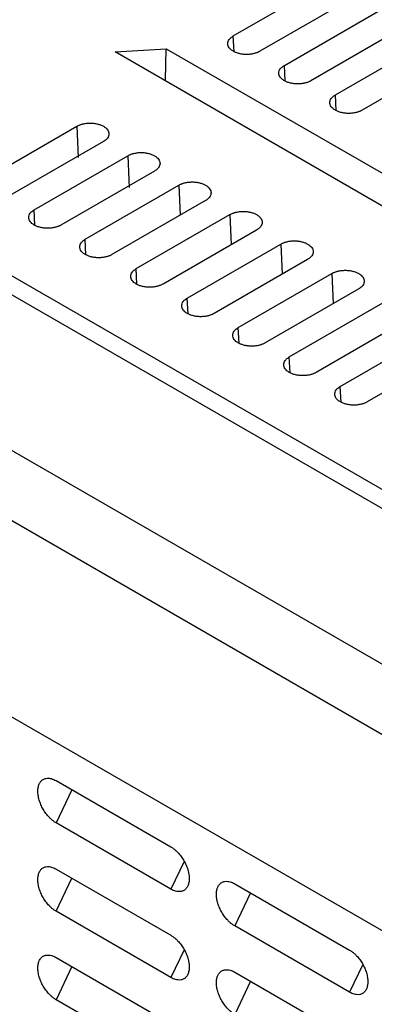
# Model space of a CAD drawing. Header units: millimetres. Extents: x 185.5 to 214.8, y 173.6 to 227.8.
# Tile 10 of 16: x 196.6 to 199.6, y 209.1 to 217.3. Entities that reach past the tile are written whole.
import ezdxf

# ---------------------------------------------------------------- set-up
doc = ezdxf.new("R2010")
doc.units = ezdxf.units.MM

msp = doc.modelspace()

# ---------------------------------------------------------------- linework, layer by layer
at = {"color": 7, "linetype": 'Continuous', "lineweight": 25}
for p, q in [((198.408, 217.1626), (201.0384, 218.6807)), ((201.2596, 218.5531), (198.6291, 217.035)), ((198.8321, 216.9179), (201.4625, 218.436)), ((201.684, 218.3081), (199.0536, 216.79)), ((199.2561, 216.6731), (201.8866, 218.1912)), ((202.1085, 218.0632), (199.478, 216.545)), ((197.4268, 217.0302), (197.8503, 217.0569)), ((199.8691, 215.6193), (197.4268, 217.0302)), ((197.8443, 216.795), (197.8503, 217.0569)), ((197.8503, 217.0569), (200.1062, 215.7562)), ((196.3291, 215.9628), (197.1069, 216.4117)), ((197.1069, 216.4117), (197.1184, 216.1509)), ((194.6855, 216.2538), (200.6086, 212.8384)), ((197.3281, 216.2841), (196.5502, 215.8351)), ((194.6149, 216.1356), (200.5381, 212.7202)), ((196.7532, 215.718), (197.531, 216.1669)), ((197.531, 216.1669), (197.5427, 215.9018)), ((197.7525, 216.0391), (196.9747, 215.5902)), ((197.1772, 215.4733), (197.955, 215.9222)), ((198.177, 215.7941), (197.3992, 215.3452)), ((197.6013, 215.2285), (198.3791, 215.6774)), ((198.6014, 215.5491), (197.8236, 215.1002)), ((198.0254, 214.9838), (198.8032, 215.4327)), ((199.0259, 215.3042), (198.2481, 214.8553)), ((198.4494, 214.739), (199.2273, 215.1879)), ((199.4503, 215.0592), (198.6725, 214.6103)), ((194.5591, 214.8742), (200.5381, 211.4266)), ((198.8735, 214.4943), (199.6513, 214.9432)), ((199.8748, 214.8142), (199.097, 214.3653)), ((199.2976, 214.2495), (200.0754, 214.6984)), ((200.6641, 210.7661), (194.0531, 214.5822)), ((200.2993, 214.5692), (199.5214, 214.1203)), ((199.9575, 209.5425), (193.346, 213.3574)), ((196.9346, 210.9719), (197.8892, 210.4209)), ((197.8892, 210.0698), (196.9346, 210.6207)), ((196.9346, 210.2369), (197.8892, 209.686)), ((198.4195, 210.1149), (199.3741, 209.5639)), ((197.8892, 209.3348), (196.9346, 209.8858)), ((199.3741, 209.2128), (198.4195, 209.7637)), ((196.9346, 209.5019), (197.8892, 208.951)), ((198.4195, 209.3799), (199.3741, 208.829)), ((197.8892, 208.5998), (196.9346, 209.1508))]:
    msp.add_line(p, q, dxfattribs=at)
at = {"color": 8, "linetype": 'Continuous', "lineweight": 25}
for p, q in [((198.4137, 217.0328), (198.408, 217.1626)), ((198.8378, 216.7878), (198.8321, 216.9179)), ((199.2619, 216.5428), (199.2561, 216.6731)), ((197.955, 215.9222), (197.9661, 215.6724)), ((196.7589, 215.588), (196.7532, 215.718)), ((198.3791, 215.6774), (198.3902, 215.4272)), ((197.183, 215.343), (197.1772, 215.4733)), ((198.8032, 215.4327), (198.8143, 215.182)), ((197.6071, 215.098), (197.6013, 215.2285)), ((199.2273, 215.1879), (199.2384, 214.9368)), ((198.0312, 214.853), (198.0254, 214.9838)), ((198.4552, 214.6081), (198.4494, 214.739)), ((198.8793, 214.3631), (198.8735, 214.4943)), ((199.3034, 214.1181), (199.2976, 214.2495)), ((197.0666, 210.8957), (196.9346, 210.6207)), ((197.9998, 210.3003), (197.8892, 210.0698)), ((196.9346, 209.8858), (197.0666, 210.1607)), ((198.5515, 210.0387), (198.4195, 209.7637)), ((197.9998, 209.5653), (197.8892, 209.3348)), ((197.0666, 209.4258), (196.9346, 209.1508)), ((199.4847, 209.4432), (199.3741, 209.2128)), ((198.5515, 209.3037), (198.4195, 209.0287))]:
    msp.add_line(p, q, dxfattribs=at)
at = {"color": 7, "linetype": 'Continuous', "lineweight": 25}
for points, knots in [([(198.6291, 217.035), (198.6262, 217.0334), (198.6203, 217.0301), (198.6106, 217.0258), (198.6004, 217.0219), (198.5897, 217.0185), (198.5728, 217.014), (198.5492, 217.0097), (198.5186, 217.008), (198.488, 217.0097), (198.4585, 217.015), (198.4312, 217.0233), (198.4074, 217.0345), (198.3878, 217.0482), (198.3734, 217.064), (198.3642, 217.081), (198.3612, 217.0987), (198.3642, 217.1163), (198.3724, 217.1315), (198.3829, 217.144), (198.3942, 217.1539), (198.4034, 217.1597), (198.408, 217.1626)], [0, 0, 0, 0, 0.024927, 0.049743, 0.074603, 0.099659, 0.12506, 0.188081, 0.249957, 0.312055, 0.374886, 0.437608, 0.499814, 0.561729, 0.624761, 0.687568, 0.749659, 0.811538, 0.874587, 0.916857, 0.958424, 1, 1, 1, 1]), ([(199.0536, 216.79), (199.0506, 216.7884), (199.0447, 216.7851), (199.035, 216.7808), (199.0248, 216.7769), (199.014, 216.7735), (198.9972, 216.769), (198.9735, 216.7647), (198.9428, 216.7629), (198.9122, 216.7647), (198.8827, 216.77), (198.8553, 216.7783), (198.8315, 216.7895), (198.8119, 216.8033), (198.7974, 216.8191), (198.7882, 216.8361), (198.7852, 216.8538), (198.7882, 216.8715), (198.7964, 216.8867), (198.807, 216.8992), (198.8182, 216.9092), (198.8274, 216.915), (198.8321, 216.9179)], [0, 0, 0, 0, 0.024927, 0.049743, 0.074603, 0.099659, 0.12506, 0.188081, 0.249957, 0.312055, 0.374886, 0.437608, 0.499814, 0.561729, 0.624761, 0.687568, 0.749659, 0.811538, 0.874587, 0.916857, 0.958424, 1, 1, 1, 1]), ([(199.478, 216.545), (199.4751, 216.5434), (199.4692, 216.5402), (199.4595, 216.5358), (199.4493, 216.5319), (199.4384, 216.5284), (199.4215, 216.524), (199.3978, 216.5197), (199.3671, 216.5179), (199.3364, 216.5197), (199.3068, 216.525), (199.2794, 216.5333), (199.2555, 216.5446), (199.2359, 216.5583), (199.2214, 216.5742), (199.2122, 216.5912), (199.2091, 216.609), (199.2122, 216.6267), (199.2204, 216.6419), (199.231, 216.6544), (199.2423, 216.6644), (199.2515, 216.6702), (199.2561, 216.6731)], [0, 0, 0, 0, 0.024927, 0.049743, 0.074603, 0.099659, 0.12506, 0.188081, 0.249957, 0.312055, 0.374886, 0.437608, 0.499815, 0.561729, 0.624761, 0.687569, 0.749659, 0.811538, 0.874587, 0.916857, 0.958424, 1, 1, 1, 1]), ([(197.1069, 216.4117), (197.1099, 216.4133), (197.1158, 216.4165), (197.1254, 216.4209), (197.1356, 216.4248), (197.1464, 216.4282), (197.1632, 216.4327), (197.1869, 216.4369), (197.2175, 216.4387), (197.248, 216.4369), (197.2775, 216.4317), (197.3048, 216.4234), (197.3286, 216.4121), (197.3482, 216.3984), (197.3626, 216.3827), (197.3718, 216.3656), (197.3749, 216.348), (197.3718, 216.3303), (197.3637, 216.3152), (197.3531, 216.3027), (197.3419, 216.2927), (197.3327, 216.287), (197.3281, 216.2841)], [0, 0, 0, 0, 0.024927, 0.049743, 0.074603, 0.099659, 0.12506, 0.188081, 0.249958, 0.312056, 0.374887, 0.437609, 0.499815, 0.56173, 0.624761, 0.687569, 0.749659, 0.811538, 0.874587, 0.916857, 0.958424, 1, 1, 1, 1]), ([(197.531, 216.1669), (197.5339, 216.1686), (197.5399, 216.1718), (197.5495, 216.1761), (197.5597, 216.18), (197.5705, 216.1835), (197.5874, 216.188), (197.6111, 216.1922), (197.6417, 216.194), (197.6724, 216.1922), (197.7019, 216.187), (197.7293, 216.1787), (197.7531, 216.1674), (197.7727, 216.1536), (197.7871, 216.1379), (197.7963, 216.1208), (197.7994, 216.1031), (197.7964, 216.0854), (197.7882, 216.0702), (197.7776, 216.0577), (197.7664, 216.0478), (197.7571, 216.042), (197.7525, 216.0391)], [0, 0, 0, 0, 0.024927, 0.049743, 0.074603, 0.099659, 0.12506, 0.188081, 0.249958, 0.312056, 0.374887, 0.437609, 0.499815, 0.56173, 0.624761, 0.687569, 0.749659, 0.811538, 0.874587, 0.916857, 0.958424, 1, 1, 1, 1]), ([(197.955, 215.9222), (197.958, 215.9238), (197.9639, 215.9271), (197.9736, 215.9314), (197.9838, 215.9353), (197.9947, 215.9388), (198.0116, 215.9433), (198.0353, 215.9475), (198.066, 215.9493), (198.0967, 215.9475), (198.1263, 215.9423), (198.1537, 215.9339), (198.1776, 215.9227), (198.1972, 215.9089), (198.2116, 215.8931), (198.2209, 215.876), (198.2239, 215.8583), (198.2209, 215.8405), (198.2127, 215.8253), (198.2021, 215.8128), (198.1908, 215.8028), (198.1816, 215.797), (198.177, 215.7941)], [0, 0, 0, 0, 0.024927, 0.049743, 0.074603, 0.099659, 0.12506, 0.188081, 0.249958, 0.312056, 0.374887, 0.437609, 0.499815, 0.56173, 0.624761, 0.687569, 0.749659, 0.811538, 0.874587, 0.916857, 0.958424, 1, 1, 1, 1]), ([(196.9747, 215.5902), (196.9717, 215.5886), (196.9658, 215.5853), (196.9562, 215.581), (196.9459, 215.5771), (196.9352, 215.5736), (196.9183, 215.5692), (196.8946, 215.5649), (196.8639, 215.5631), (196.8333, 215.5649), (196.8038, 215.5701), (196.7764, 215.5785), (196.7526, 215.5897), (196.733, 215.6035), (196.7185, 215.6193), (196.7093, 215.6363), (196.7063, 215.654), (196.7093, 215.6717), (196.7175, 215.6869), (196.7281, 215.6994), (196.7393, 215.7093), (196.7485, 215.7151), (196.7532, 215.718)], [0, 0, 0, 0, 0.024927, 0.049743, 0.074603, 0.099659, 0.12506, 0.188081, 0.249957, 0.312055, 0.374886, 0.437608, 0.499814, 0.561729, 0.624761, 0.687568, 0.749659, 0.811538, 0.874587, 0.916857, 0.958424, 1, 1, 1, 1]), ([(198.3791, 215.6774), (198.3821, 215.6791), (198.388, 215.6823), (198.3977, 215.6867), (198.408, 215.6906), (198.4188, 215.694), (198.4357, 215.6985), (198.4595, 215.7028), (198.4903, 215.7046), (198.521, 215.7028), (198.5506, 215.6975), (198.5781, 215.6892), (198.602, 215.6779), (198.6217, 215.6641), (198.6362, 215.6483), (198.6454, 215.6311), (198.6485, 215.6134), (198.6454, 215.5956), (198.6372, 215.5804), (198.6266, 215.5679), (198.6153, 215.5579), (198.6061, 215.552), (198.6014, 215.5491)], [0, 0, 0, 0, 0.024927, 0.049743, 0.074603, 0.099659, 0.12506, 0.188081, 0.249958, 0.312056, 0.374887, 0.437609, 0.499815, 0.56173, 0.624761, 0.687569, 0.749659, 0.811538, 0.874587, 0.916857, 0.958425, 1, 1, 1, 1]), ([(197.3992, 215.3452), (197.3962, 215.3436), (197.3903, 215.3403), (197.3806, 215.336), (197.3704, 215.3321), (197.3595, 215.3286), (197.3426, 215.3241), (197.3189, 215.3199), (197.2882, 215.3181), (197.2575, 215.3199), (197.2279, 215.3251), (197.2005, 215.3335), (197.1766, 215.3447), (197.157, 215.3585), (197.1426, 215.3743), (197.1333, 215.3914), (197.1303, 215.4091), (197.1333, 215.4269), (197.1415, 215.4421), (197.1521, 215.4546), (197.1634, 215.4646), (197.1726, 215.4704), (197.1772, 215.4733)], [0, 0, 0, 0, 0.024927, 0.049743, 0.074603, 0.099659, 0.12506, 0.188081, 0.249957, 0.312055, 0.374886, 0.437608, 0.499815, 0.561729, 0.624761, 0.687569, 0.749659, 0.811538, 0.874587, 0.916857, 0.958424, 1, 1, 1, 1]), ([(198.8032, 215.4327), (198.8062, 215.4343), (198.8121, 215.4376), (198.8218, 215.4419), (198.8321, 215.4459), (198.8429, 215.4493), (198.8599, 215.4538), (198.8837, 215.4581), (198.9145, 215.4599), (198.9453, 215.4581), (198.975, 215.4528), (199.0025, 215.4445), (199.0265, 215.4332), (199.0462, 215.4193), (199.0607, 215.4035), (199.0699, 215.3863), (199.073, 215.3685), (199.07, 215.3507), (199.0618, 215.3355), (199.0511, 215.3229), (199.0398, 215.3129), (199.0305, 215.3071), (199.0259, 215.3042)], [0, 0, 0, 0, 0.0249269, 0.0497434, 0.0746032, 0.0996591, 0.1250604, 0.1880813, 0.249958, 0.3120564, 0.3748875, 0.4376095, 0.499815, 0.5617302, 0.6247612, 0.6875694, 0.7496586, 0.8115383, 0.8745872, 0.9168575, 0.9584246, 1, 1, 1, 1]), ([(197.8236, 215.1002), (197.8206, 215.0986), (197.8147, 215.0954), (197.805, 215.091), (197.7948, 215.0871), (197.7839, 215.0836), (197.767, 215.0791), (197.7432, 215.0749), (197.7125, 215.0731), (197.6817, 215.0748), (197.6521, 215.0801), (197.6246, 215.0885), (197.6007, 215.0998), (197.5811, 215.1136), (197.5666, 215.1294), (197.5573, 215.1465), (197.5542, 215.1643), (197.5573, 215.182), (197.5655, 215.1973), (197.5761, 215.2098), (197.5874, 215.2198), (197.5967, 215.2256), (197.6013, 215.2285)], [0, 0, 0, 0, 0.024927, 0.049743, 0.074603, 0.099659, 0.12506, 0.188081, 0.249958, 0.312056, 0.374887, 0.437608, 0.499815, 0.561729, 0.624761, 0.687569, 0.749659, 0.811538, 0.874587, 0.916857, 0.958425, 1, 1, 1, 1]), ([(199.2273, 215.1879), (199.2302, 215.1896), (199.2362, 215.1928), (199.2459, 215.1972), (199.2562, 215.2011), (199.2671, 215.2046), (199.2841, 215.2091), (199.3079, 215.2134), (199.3388, 215.2152), (199.3696, 215.2134), (199.3994, 215.2081), (199.4269, 215.1997), (199.4509, 215.1884), (199.4707, 215.1746), (199.4852, 215.1587), (199.4945, 215.1415), (199.4976, 215.1237), (199.4945, 215.1059), (199.4863, 215.0906), (199.4756, 215.078), (199.4643, 215.0679), (199.455, 215.0621), (199.4503, 215.0592)], [0, 0, 0, 0, 0.024927, 0.049743, 0.074603, 0.099659, 0.12506, 0.188081, 0.249958, 0.312057, 0.374888, 0.43761, 0.499815, 0.56173, 0.624761, 0.68757, 0.749659, 0.811538, 0.874587, 0.916858, 0.958425, 1, 1, 1, 1]), ([(198.2481, 214.8553), (198.2451, 214.8536), (198.2391, 214.8504), (198.2294, 214.846), (198.2192, 214.8421), (198.2083, 214.8386), (198.1913, 214.8341), (198.1676, 214.8298), (198.1367, 214.8281), (198.1059, 214.8298), (198.0762, 214.8351), (198.0487, 214.8435), (198.0248, 214.8548), (198.0051, 214.8686), (197.9906, 214.8845), (197.9813, 214.9016), (197.9782, 214.9194), (197.9813, 214.9372), (197.9895, 214.9525), (198.0001, 214.965), (198.0115, 214.9751), (198.0207, 214.9809), (198.0254, 214.9838)], [0, 0, 0, 0, 0.024927, 0.049743, 0.074603, 0.099659, 0.12506, 0.188081, 0.249958, 0.312056, 0.374887, 0.437609, 0.499815, 0.561729, 0.624761, 0.687569, 0.749659, 0.811538, 0.874587, 0.916858, 0.958425, 1, 1, 1, 1]), ([(198.6725, 214.6103), (198.6695, 214.6086), (198.6636, 214.6054), (198.6539, 214.601), (198.6436, 214.5971), (198.6327, 214.5936), (198.6157, 214.5891), (198.5919, 214.5848), (198.561, 214.583), (198.5301, 214.5848), (198.5004, 214.5901), (198.4729, 214.5985), (198.4489, 214.6098), (198.4291, 214.6237), (198.4146, 214.6396), (198.4053, 214.6567), (198.4022, 214.6745), (198.4053, 214.6924), (198.4135, 214.7077), (198.4242, 214.7202), (198.4355, 214.7303), (198.4448, 214.7361), (198.4494, 214.739)], [0, 0, 0, 0, 0.024927, 0.049743, 0.074603, 0.099659, 0.12506, 0.188081, 0.249958, 0.312056, 0.374887, 0.437609, 0.499815, 0.561729, 0.624761, 0.687569, 0.749659, 0.811538, 0.874587, 0.916858, 0.958425, 1, 1, 1, 1]), ([(199.097, 214.3653), (199.094, 214.3637), (199.088, 214.3604), (199.0783, 214.356), (199.068, 214.3521), (199.0571, 214.3486), (199.0401, 214.3441), (199.0162, 214.3398), (198.9853, 214.338), (198.9544, 214.3398), (198.9246, 214.3451), (198.897, 214.3535), (198.8729, 214.3648), (198.8532, 214.3787), (198.8386, 214.3946), (198.8293, 214.4118), (198.8262, 214.4297), (198.8293, 214.4475), (198.8375, 214.4629), (198.8482, 214.4755), (198.8595, 214.4855), (198.8689, 214.4914), (198.8735, 214.4943)], [0, 0, 0, 0, 0.024927, 0.049743, 0.074603, 0.099659, 0.12506, 0.188081, 0.249958, 0.312056, 0.374887, 0.437609, 0.499815, 0.561729, 0.624761, 0.687569, 0.749659, 0.811538, 0.874587, 0.916858, 0.958425, 1, 1, 1, 1]), ([(199.5214, 214.1203), (199.5184, 214.1187), (199.5125, 214.1154), (199.5027, 214.1111), (199.4924, 214.1071), (199.4815, 214.1036), (199.4644, 214.0991), (199.4405, 214.0948), (199.4095, 214.093), (199.3786, 214.0948), (199.3487, 214.1001), (199.3211, 214.1085), (199.297, 214.1199), (199.2772, 214.1338), (199.2626, 214.1497), (199.2533, 214.167), (199.2502, 214.1848), (199.2533, 214.2027), (199.2615, 214.2181), (199.2722, 214.2307), (199.2836, 214.2408), (199.2929, 214.2466), (199.2976, 214.2495)], [0, 0, 0, 0, 0.024927, 0.049743, 0.074603, 0.099659, 0.12506, 0.188081, 0.249958, 0.312056, 0.374887, 0.437609, 0.499815, 0.561729, 0.624761, 0.687569, 0.749659, 0.811539, 0.874587, 0.916858, 0.958425, 1, 1, 1, 1]), ([(196.9346, 210.6207), (196.9313, 210.6227), (196.9247, 210.6267), (196.9149, 210.6336), (196.9051, 210.6411), (196.8954, 210.6493), (196.8859, 210.6582), (196.8702, 210.6741), (196.8495, 210.6986), (196.8264, 210.7338), (196.8074, 210.7714), (196.7935, 210.8102), (196.7845, 210.8485), (196.7816, 210.8846), (196.7845, 210.9173), (196.7934, 210.9453), (196.8074, 210.9679), (196.8264, 210.9837), (196.8495, 210.9922), (196.8732, 210.9929), (196.8953, 210.9889), (196.9148, 210.9824), (196.928, 210.9754), (196.9346, 210.9719)], [0, 0, 0, 0, 0.020785, 0.041484, 0.062188, 0.082986, 0.103967, 0.125218, 0.188106, 0.250083, 0.312031, 0.37502, 0.437957, 0.500032, 0.56203, 0.625044, 0.687956, 0.749982, 0.811881, 0.874846, 0.917024, 0.958504, 1, 1, 1, 1]), ([(197.8892, 210.4209), (197.8925, 210.419), (197.8991, 210.415), (197.9089, 210.4081), (197.9187, 210.4006), (197.9283, 210.3924), (197.9379, 210.3834), (197.9536, 210.3676), (197.9743, 210.3431), (197.9974, 210.3079), (198.0163, 210.2702), (198.0303, 210.2315), (198.0392, 210.1932), (198.0422, 210.1571), (198.0392, 210.1244), (198.0303, 210.0964), (198.0163, 210.0737), (197.9974, 210.058), (197.9743, 210.0495), (197.9506, 210.0487), (197.9285, 210.0528), (197.909, 210.0593), (197.8958, 210.0663), (197.8892, 210.0698)], [0, 0, 0, 0, 0.020785, 0.041484, 0.062188, 0.082986, 0.103967, 0.125218, 0.188106, 0.250083, 0.312031, 0.37502, 0.437957, 0.500032, 0.56203, 0.625044, 0.687956, 0.749982, 0.811881, 0.874847, 0.917025, 0.958504, 1, 1, 1, 1]), ([(196.9346, 209.8858), (196.9313, 209.8877), (196.9247, 209.8917), (196.9149, 209.8986), (196.9051, 209.9061), (196.8954, 209.9143), (196.8859, 209.9233), (196.8702, 209.9391), (196.8495, 209.9636), (196.8264, 209.9988), (196.8074, 210.0365), (196.7935, 210.0752), (196.7845, 210.1135), (196.7816, 210.1496), (196.7845, 210.1823), (196.7934, 210.2103), (196.8074, 210.2329), (196.8264, 210.2487), (196.8495, 210.2572), (196.8732, 210.258), (196.8953, 210.2539), (196.9148, 210.2474), (196.928, 210.2404), (196.9346, 210.2369)], [0, 0, 0, 0, 0.020785, 0.041484, 0.062188, 0.082986, 0.103967, 0.125218, 0.188106, 0.250083, 0.312031, 0.37502, 0.437957, 0.500032, 0.56203, 0.625044, 0.687956, 0.749982, 0.811881, 0.874846, 0.917024, 0.958504, 1, 1, 1, 1]), ([(198.4195, 209.7637), (198.4162, 209.7657), (198.4096, 209.7697), (198.3998, 209.7765), (198.39, 209.7841), (198.3804, 209.7923), (198.3708, 209.8012), (198.3551, 209.8171), (198.3344, 209.8416), (198.3113, 209.8768), (198.2924, 209.9144), (198.2784, 209.9532), (198.2695, 209.9915), (198.2665, 210.0276), (198.2695, 210.0603), (198.2784, 210.0883), (198.2924, 210.1109), (198.3113, 210.1267), (198.3344, 210.1352), (198.3581, 210.1359), (198.3802, 210.1319), (198.3997, 210.1254), (198.4129, 210.1184), (198.4195, 210.1149)], [0, 0, 0, 0, 0.020785, 0.041484, 0.062188, 0.082986, 0.103967, 0.125218, 0.188106, 0.250083, 0.312031, 0.37502, 0.437957, 0.500032, 0.56203, 0.625044, 0.687956, 0.749982, 0.811881, 0.874847, 0.917025, 0.958504, 1, 1, 1, 1]), ([(197.8892, 209.686), (197.8925, 209.684), (197.8991, 209.68), (197.9089, 209.6731), (197.9187, 209.6656), (197.9283, 209.6574), (197.9379, 209.6485), (197.9536, 209.6326), (197.9743, 209.6081), (197.9974, 209.5729), (198.0163, 209.5353), (198.0303, 209.4965), (198.0392, 209.4582), (198.0422, 209.4221), (198.0392, 209.3894), (198.0303, 209.3614), (198.0163, 209.3388), (197.9974, 209.323), (197.9743, 209.3145), (197.9506, 209.3138), (197.9285, 209.3178), (197.909, 209.3243), (197.8958, 209.3313), (197.8892, 209.3348)], [0, 0, 0, 0, 0.020785, 0.041484, 0.062188, 0.082986, 0.103967, 0.125218, 0.188106, 0.250083, 0.312031, 0.37502, 0.437957, 0.500032, 0.56203, 0.625044, 0.687956, 0.749982, 0.811881, 0.874847, 0.917025, 0.958504, 1, 1, 1, 1]), ([(199.3741, 209.5639), (199.3774, 209.5619), (199.384, 209.558), (199.3938, 209.5511), (199.4036, 209.5436), (199.4133, 209.5353), (199.4228, 209.5264), (199.4385, 209.5106), (199.4592, 209.4861), (199.4823, 209.4509), (199.5013, 209.4132), (199.5152, 209.3744), (199.5242, 209.3361), (199.5271, 209.3001), (199.5242, 209.2674), (199.5153, 209.2394), (199.5013, 209.2167), (199.4823, 209.201), (199.4592, 209.1924), (199.4355, 209.1917), (199.4134, 209.1957), (199.3939, 209.2023), (199.3807, 209.2093), (199.3741, 209.2128)], [0, 0, 0, 0, 0.020785, 0.041484, 0.062187, 0.082985, 0.103966, 0.125217, 0.188105, 0.250083, 0.312031, 0.37502, 0.437957, 0.500032, 0.56203, 0.625044, 0.687956, 0.749982, 0.811881, 0.874847, 0.917025, 0.958504, 1, 1, 1, 1]), ([(196.9346, 209.1508), (196.9313, 209.1528), (196.9247, 209.1567), (196.9149, 209.1636), (196.9051, 209.1711), (196.8954, 209.1794), (196.8859, 209.1883), (196.8702, 209.2041), (196.8495, 209.2286), (196.8264, 209.2638), (196.8074, 209.3015), (196.7935, 209.3403), (196.7845, 209.3786), (196.7816, 209.4146), (196.7845, 209.4473), (196.7934, 209.4753), (196.8074, 209.498), (196.8264, 209.5137), (196.8495, 209.5223), (196.8732, 209.523), (196.8953, 209.519), (196.9148, 209.5124), (196.928, 209.5054), (196.9346, 209.5019)], [0, 0, 0, 0, 0.020785, 0.041484, 0.062188, 0.082986, 0.103967, 0.125218, 0.188106, 0.250083, 0.312031, 0.37502, 0.437957, 0.500032, 0.56203, 0.625044, 0.687956, 0.749982, 0.811881, 0.874846, 0.917024, 0.958504, 1, 1, 1, 1]), ([(198.4195, 209.0287), (198.4162, 209.0307), (198.4096, 209.0347), (198.3998, 209.0416), (198.39, 209.0491), (198.3804, 209.0573), (198.3708, 209.0662), (198.3551, 209.0821), (198.3344, 209.1066), (198.3113, 209.1418), (198.2924, 209.1794), (198.2784, 209.2182), (198.2695, 209.2565), (198.2665, 209.2926), (198.2695, 209.3253), (198.2784, 209.3533), (198.2924, 209.3759), (198.3113, 209.3917), (198.3344, 209.4002), (198.3581, 209.4009), (198.3802, 209.3969), (198.3997, 209.3904), (198.4129, 209.3834), (198.4195, 209.3799)], [0, 0, 0, 0, 0.020785, 0.041484, 0.062188, 0.082986, 0.103967, 0.125218, 0.188106, 0.250083, 0.312031, 0.37502, 0.437957, 0.500032, 0.56203, 0.625044, 0.687956, 0.749982, 0.811881, 0.874847, 0.917025, 0.958504, 1, 1, 1, 1])]:
    msp.add_open_spline(points, degree=3, knots=knots, dxfattribs=at)

doc.saveas('drawing.dxf')
